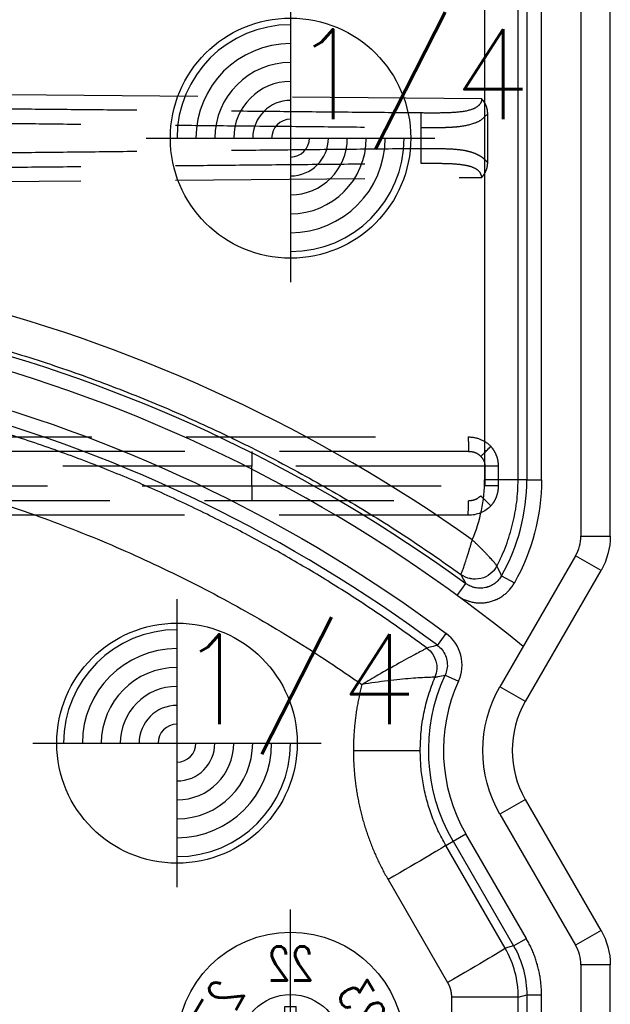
# Model space of a CAD drawing. Extents: x 2651 to 7771, y -1163 to 1075.
# Tile 85 of 256: x 4243 to 4258, y 65 to 91. Entities that reach past the tile are written whole.
import ezdxf
from ezdxf.enums import TextEntityAlignment as Align

# ---------------------------------------------------------------- set-up
doc = ezdxf.new("R2010")
doc.units = 0
doc.header["$LTSCALE"] = 10
for name, pattern in [('CENTER', [2, 1.25, -0.25, 0.25, -0.25]), ('CNSHID', [4, 3, -1]), ('DASHED', [0.75, 0.5, -0.25]), ('HIDDEN', [0.375, 0.25, -0.125])]:
    doc.linetypes.add(name, pattern=pattern)
doc.layers.get('0').update_dxf_attribs({"linetype": 'CONTINUOUS'})
doc.layers.get('Defpoints').update_dxf_attribs({"linetype": 'CONTINUOUS'})
for name, color, linetype in [('1', 7, 'CONTINUOUS'), ('CEN', 1, 'CENTER'), ('COOL', 150, 'HIDDEN'), ('DIM', 3, 'CONTINUOUS'), ('PIN', 3, 'CONTINUOUS'), ('WL1-HL', 4, 'CNSHID')]:
    doc.layers.add(name, color=color, linetype=linetype)
doc.styles.add('S1', font='TXT.shx')
doc.styles.get("Standard").update_dxf_attribs({"font": 'romans.shx'})
doc.dimstyles.new('MM& INCH5', dxfattribs={"dimtxt": 5, "dimasz": 2.5, "dimexe": 1, "dimexo": 0.5, "dimtad": 0, "dimrnd": 1.38778e-17, "dimzin": 9, "dimdsep": 46, "dimtxsty": 'Standard', "dimblk": 'CLOSED', "dimcen": 0, "dimclrd": 3, "dimclre": 3, "dimclrt": 3, "dimazin": 2, "dimtfac": 0.75, "dimtofl": 0, "dimtmove": 0, "dimatfit": 3, "dimfxl": 0, "dimtolj": 1, "dimarcsym": 0})

# ---------------------------------------------------------------- blocks, each defined once
blk = doc.blocks.new('A$C32D34A97')
for p, q in [((0, 9.212), (-0.24, 8.612)), ((0, 9.212), (0.24, 8.612)), ((0.24, 8.612), (-0.24, 8.612)), ((-0.15, 8.612), (-0.15, 6.964)), ((0.15, 8.612), (0.15, 6.964)), ((0.15, 6.964), (-0.15, 6.964)), ((0, 2.212), (-0.24, 1.612)), ((0, 2.212), (0.24, 1.612)), ((0.24, 1.612), (-0.24, 1.612)), ((-0.15, 1.612), (-0.15, -0.036)), ((0.15, 1.612), (0.15, -0.036)), ((0.15, -0.036), (-0.15, -0.036))]:
    blk.add_line(p, q)
for centre, radius in [((0, 8), 3), ((0, 8), 1.35), ((0, 1), 3), ((0, 1), 1.35)]:
    blk.add_circle(centre, radius)
at = {"layer": 'CEN'}
for p, q in [((0, 11.6), (0, 4.4)), ((-3.6, 8), (3.6, 8)), ((0, 4.6), (0, -2.6)), ((-3.6, 1), (3.6, 1))]:
    blk.add_line(p, q, dxfattribs=at)
at = {"style": 'S1', "text_generation_flag": 2, "width": 0.8}
for s, p in [('1', (0, 10.175)), ('25', (0, 3.175))]:
    blk.add_text(s, height=0.9, dxfattribs=at).set_placement(p, align=Align.MIDDLE)
for s, rotation, p in [('12', 30, (-1.088, 9.884)), ('2', 330, (1.087, 9.884)), ('11', 60, (-1.884, 9.088)), ('3', 300, (1.884, 9.088)), ('10', 270, (-2.175, 8)), ('4', 90, (2.175, 8)), ('9', 120, (-1.884, 6.913)), ('5', 240, (1.884, 6.913)), ('8', 150, (-1.088, 6.116)), ('6', 210, (1.087, 6.116)), ('7', 180, (0, 5.825)), ('24', 60, (-1.884, 2.088)), ('26', 300, (1.884, 2.088)), ('23', 120, (-1.884, -0.087)), ('27', 240, (1.884, -0.087)), ('22', 180, (0, -1.175))]:
    blk.add_text(s, height=0.9, rotation=rotation, dxfattribs=at).set_placement(p, align=Align.MIDDLE)
blk = doc.blocks.new('DSD')
at = {"layer": '1', "color": 7, "linetype": 'Continuous'}
for p, q in [((459.179, 567.571), (459.179, 540.854)), ((459.422, 539.947), (461.422, 536.482)), ((461.422, 533.891), (459.422, 530.426)), ((459.421, 530.426), (459.422, 530.426)), ((459.179, 529.519), (459.179, 508.469))]:
    blk.add_line(p, q, dxfattribs=at)
at = {"layer": '1', "color": 110, "linetype": 'Continuous'}
for p, q in [((459.956, 540.854), (459.956, 567.571)), ((462.095, 536.87), (460.095, 540.336)), ((460.095, 530.037), (462.095, 533.502)), ((459.956, 508.469), (459.956, 529.519))]:
    blk.add_line(p, q, dxfattribs=at)
at = {"layer": '1', "color": 252, "linetype": 'Continuous'}
for p, q in [((459.956, 540.854), (459.956, 567.571)), ((460.995, 553.626), (460.995, 541.653)), ((461.384, 541.653), (461.384, 553.626)), ((461.608, 553.402), (461.608, 541.713)), ((463.374, 541.713), (463.374, 553.39)), ((461.384, 541.653), (460.995, 541.653)), ((461.608, 541.713), (461.384, 541.653)), ((461.608, 541.713), (463.374, 541.713)), ((465.049, 538.603), (463.478, 541.324)), ((459.179, 540.854), (459.956, 540.854)), ((459.422, 539.947), (460.095, 540.336)), ((462.095, 536.87), (460.095, 540.336)), ((461.731, 540.358), (461.395, 540.164)), ((461.731, 540.358), (461.955, 540.418)), ((463.332, 537.585), (461.731, 540.358)), ((461.955, 540.418), (463.526, 537.697)), ((461.395, 540.164), (462.996, 537.39)), ((463.332, 537.585), (462.996, 537.39)), ((463.526, 537.697), (463.332, 537.585)), ((461.422, 536.482), (462.095, 536.87)), ((465.965, 535.186), (464.199, 535.186)), ((461.422, 533.891), (462.095, 533.502)), ((460.095, 530.037), (462.095, 533.502)), ((463.542, 533.195), (463.188, 533.356)), ((463.744, 532.407), (463.511, 532.096)), ((463.226, 531.085), (462.997, 530.772)), ((462.05, 530.567), (461.711, 530.757)), ((459.422, 530.426), (460.095, 530.037)), ((459.956, 529.519), (459.179, 529.519)), ((459.956, 508.469), (459.956, 529.519)), ((460.995, 528.026), (460.995, 509.961)), ((461.384, 528.026), (460.995, 528.026)), ((461.384, 509.961), (461.384, 528.026)), ((461.384, 528.026), (461.615, 528.026)), ((461.615, 528.026), (461.615, 509.961)), ((461.615, 528.026), (462.498, 528.026)), ((462.498, 509.961), (462.498, 528.026))]:
    blk.add_line(p, q, dxfattribs=at)
at = {"layer": '1', "color": 6, "linetype": 'DASHED'}
for p, q in [((499.898, 528.58), (462.919, 528.58)), ((462.138, 527.673), (462.138, 528.191)), ((462.138, 528.191), (462.482, 528.191)), ((462.482, 528.191), (462.482, 527.673)), ((468.644, 528.191), (462.482, 528.191)), ((501.545, 528.191), (468.644, 528.191)), ((468.644, 528.191), (468.644, 527.673)), ((462.138, 527.673), (462.482, 527.673)), ((462.482, 527.673), (468.644, 527.673)), ((468.644, 527.673), (501.545, 527.673)), ((462.919, 527.284), (499.898, 527.284)), ((500.665, 520.364), (462.577, 520.032)), ((462.417, 519.645), (462.417, 518.343)), ((464.183, 518.715), (464.183, 519.273)), ((462.577, 517.956), (500.665, 517.624))]:
    blk.add_line(p, q, dxfattribs=at)
at = {"layer": '1', "color": 7, "linetype": 'Continuous', "extrusion": (0, 0, -1)}
for centre, start, end in [((-460.992, 540.854), 330, 0), ((-460.992, 529.519), 0, 30)]:
    blk.add_arc(centre, 1.814, start, end, dxfattribs=at)
at = {"layer": '1', "color": 110, "linetype": 'Continuous'}
for centre, radius, start, end in [((460.992, 540.854), 1.036, 180, 210), ((486.693, 563.151), 39.735, 230.6179, 276.2068), ((460.992, 529.519), 1.036, 150, 180)]:
    blk.add_arc(centre, radius, start, end, dxfattribs=at)
at = {"layer": '1', "color": 252, "linetype": 'Continuous'}
for centre, radius, start, end in [((460.992, 540.854), 1.036, 180, 210), ((459.179, 535.186), 4.408, 335.4684, 30), ((486.693, 563.151), 38.365, 233.2604, 276.1879), ((466.562, 528.026), 5.178, 150.6203, 180), ((460.992, 529.519), 1.036, 150, 180)]:
    blk.add_arc(centre, radius, start, end, dxfattribs=at)
at = {"layer": '1', "color": 252, "linetype": 'Continuous', "extrusion": (0, 0, -1)}
for centre, radius, start, end in [((-459.179, 535.186), 4.796, 150, 204.5316), ((-459.179, 535.186), 3.368, 150, 210), ((-486.693, 563.151), 38.753, 263.8121, 306.7396), ((-466.562, 528.026), 5.567, 0, 29.3797), ((-486.693, 563.151), 40.124, 263.7932, 306.1972)]:
    blk.add_arc(centre, radius, start, end, dxfattribs=at)
at = {"layer": '1', "color": 110, "linetype": 'Continuous', "extrusion": (0, 0, -1)}
blk.add_arc((-459.179, 535.186), 3.368, 150, 210, dxfattribs=at)
at = {"layer": '1', "color": 7, "linetype": 'Continuous'}
blk.add_arc((459.179, 535.186), 2.591, 330, 30, dxfattribs=at)
at = {"layer": '1', "color": 252, "linetype": 'Continuous', "extrusion": (0, 0, -1)}
for centre, major_axis, ratio, start_param, end_param in [((463.525, 541.324), (1.57, 0.907), 0.013094, 3.15032, 4.689719), ((465.097, 538.603), (1.57, 0.907), 0.013094, 3.15032, 4.689719), ((464.408, 533), (0.172, -0.624), 0.999938, 0.905626, 2.235967), ((464.408, 533), (0.401, -0.509), 0.999839, 1.303937, 2.634034), ((462.748, 530.009), (-0.564, -0.318), 0.999946, 0.992523, 2.709571), ((462.747, 530.009), (0.618, -0.194), 0.998759, 3.317721, 5.033378)]:
    blk.add_ellipse(centre, major_axis=major_axis, ratio=ratio, start_param=start_param, end_param=end_param, dxfattribs=at)
at = {"layer": '1', "color": 7, "linetype": 'Continuous', "extrusion": (0, 0, -1)}
for centre, start_param, end_param in [((460.992, 540.854), 2.618029, 3.141593), ((460.992, 529.519), 3.141593, 3.665156)]:
    blk.add_ellipse(centre, major_axis=(1.814, 0), ratio=0.999975, start_param=start_param, end_param=end_param, dxfattribs=at)
at = {"layer": '1', "color": 7, "linetype": 'Continuous'}
blk.add_ellipse((466.538, 528.026), major_axis=(-4.039, 0), ratio=1, start_param=5.878177, end_param=6.283185, dxfattribs=at)
at = {"layer": '1', "color": 252, "linetype": 'Continuous'}
for centre, start_param, end_param in [((486.674, 563.151), 0.952596, 1.678692), ((486.674, 474.837), 4.604494, 5.330589)]:
    blk.add_ellipse(centre, major_axis=(-41.149, 0), ratio=1, start_param=start_param, end_param=end_param, dxfattribs=at)
at = {"layer": '1', "color": 6, "linetype": 'DASHED', "extrusion": (0, 0, -1)}
for centre, major_axis, ratio, start_param, end_param in [((462.322, 528.719), (-0.28, 0.27), 0.01818, 1.589635, 2.951754), ((468.651, 528.191), (0, -0.389), 0.017452, 1.570796, 3.141593), ((468.651, 527.673), (0, -0.389), 0.017452, 0, 1.570796), ((462.322, 527.145), (-0.28, -0.27), 0.01818, 3.331431, 4.69355), ((464.19, 519.273), (-0.004, 0.389), 0.017452, 4.712558, 6.17271), ((464.19, 518.715), (-0.004, -0.389), 0.017452, 0.110475, 1.570627)]:
    blk.add_ellipse(centre, major_axis=major_axis, ratio=ratio, start_param=start_param, end_param=end_param, dxfattribs=at)
at = {"layer": '1', "color": 252, "linetype": 'Continuous'}
for points, weights in [([(460.995, 541.653), (460.995, 541.127), (461.132, 540.619), (461.395, 540.164)], [1, 0.977285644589, 0.977285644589, 1]), ([(465.965, 535.186), (465.965, 536.393), (465.653, 537.558), (465.049, 538.603)], [1, 0.977274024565, 0.977274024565, 1]), ([(465.739, 533.443), (465.889, 534.013), (465.965, 534.597), (465.965, 535.186)], [1, 0.994458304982, 0.994458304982, 1]), ([(490.56, 527.041), (481.685, 526.077), (473.041, 528.306), (465.739, 533.443)], [1, 0.957116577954, 0.957116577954, 1])]:
    blk.add_rational_spline(points, weights, degree=3, dxfattribs=at)
for points in [[(461.731, 540.358), (461.505, 540.749), (461.384, 541.201), (461.384, 541.653)], [(461.608, 541.713), (461.608, 541.261), (461.729, 540.809), (461.955, 540.418)], [(463.127, 530.534), (463.083, 530.614), (463.04, 530.693), (462.997, 530.772)], [(462.05, 530.567), (462.09, 530.481), (462.131, 530.395), (462.173, 530.308)]]:
    blk.add_open_spline(points, degree=3, dxfattribs=at)
at = {"layer": '1', "color": 7, "linetype": 'Continuous'}
blk.add_rational_spline([(463.478, 541.324), (463.409, 541.443), (463.374, 541.576), (463.374, 541.713)], [1, 0.977285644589, 0.977285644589, 1], degree=3, dxfattribs=at)
at = {"layer": '1', "color": 252, "linetype": 'Continuous'}
for points, knots in [([(463.526, 537.697), (463.597, 537.566), (463.739, 537.305), (463.906, 536.894), (464.038, 536.474), (464.131, 536.047), (464.188, 535.617), (464.195, 535.33), (464.199, 535.186)], [0, 0, 0, 0, 0.169839, 0.338408, 0.505707, 0.671739, 0.836503, 1, 1, 1, 1]), ([(464.199, 535.186), (464.194, 535.022), (464.185, 534.693), (464.109, 534.202), (463.99, 533.717), (463.87, 533.406), (463.81, 533.25)], [0, 0, 0, 0, 0.247617, 0.496822, 0.747616, 1, 1, 1, 1]), ([(463.188, 533.356), (463.09, 533.141), (463.069, 532.898), (463.186, 532.44), (463.322, 532.237), (463.511, 532.096)], [0, 0, 0, 0, 0.5, 0.5, 1, 1, 1, 1]), ([(463.809, 533.249), (463.813, 533.25), (463.828, 533.25), (463.891, 533.252), (463.936, 533.254), (464.05, 533.259), (464.119, 533.262), (464.272, 533.271), (464.357, 533.277), (464.633, 533.298), (464.839, 533.319), (465.278, 533.372), (465.505, 533.405), (465.739, 533.443)], [0, 0, 0, 0, 0.125, 0.125, 0.25, 0.25, 0.375, 0.375, 0.5, 0.5, 0.75, 0.75, 1, 1, 1, 1]), ([(464.023, 532.479), (464.027, 532.482), (464.036, 532.487), (464.088, 532.517), (464.18, 532.568), (464.334, 532.649), (464.63, 532.809), (465.043, 533.036), (465.455, 533.277), (465.666, 533.4), (465.739, 533.443)], [0, 0, 0, 0, 0.083761, 0.167399, 0.250167, 0.369334, 0.50054, 0.749939, 0.9138, 1, 1, 1, 1]), ([(463.744, 532.407), (463.701, 532.444), (463.613, 532.521), (463.524, 532.677), (463.48, 532.853), (463.482, 533.033), (463.522, 533.142), (463.542, 533.195)], [0, 0, 0, 0, 0.192519, 0.396173, 0.603829, 0.807483, 1, 1, 1, 1]), ([(463.81, 533.25), (463.782, 533.243), (463.753, 533.237), (463.664, 533.219), (463.603, 533.207), (463.542, 533.195)], [0, 0, 0, 0, 0.320336, 0.320336, 1, 1, 1, 1]), ([(463.744, 532.407), (463.782, 532.417), (463.82, 532.426), (463.914, 532.45), (463.968, 532.464), (464.023, 532.479)], [0, 0, 0, 0, 0.409752, 0.409752, 1, 1, 1, 1]), ([(464.023, 532.479), (464.378, 532.222), (465.095, 531.703), (466.214, 530.966), (467.376, 530.255), (468.583, 529.575), (469.835, 528.93), (471.131, 528.321), (472.47, 527.753), (473.851, 527.229), (475.274, 526.752), (477.26, 526.172), (481.032, 525.318), (485.084, 524.958), (488.752, 525.048), (490.12, 525.175), (490.803, 525.238)], [0, 0, 0, 0, 0.046368, 0.093547, 0.141537, 0.190338, 0.23995, 0.290372, 0.341606, 0.393651, 0.446506, 0.500173, 0.612317, 0.8549, 0.92745, 1, 1, 1, 1]), ([(463.226, 531.085), (463.197, 531.107), (463.136, 531.147), (463.039, 531.197), (462.971, 531.223), (462.927, 531.237), (462.918, 531.24), (462.901, 531.245), (462.874, 531.253), (462.847, 531.259), (462.794, 531.27), (462.722, 531.282), (462.649, 531.285), (462.604, 531.285), (462.595, 531.285), (462.576, 531.285), (462.549, 531.283), (462.521, 531.281), (462.467, 531.275), (462.395, 531.264), (462.325, 531.245), (462.273, 531.227), (462.255, 531.221), (462.23, 531.211), (462.221, 531.208), (462.204, 531.201), (462.162, 531.182), (462.09, 531.145), (462.029, 531.105), (461.985, 531.072), (461.963, 531.055), (461.942, 531.038), (461.928, 531.026), (461.921, 531.02), (461.888, 530.989), (461.837, 530.936), (461.769, 530.851), (461.73, 530.79), (461.711, 530.757)], [0, 0, 0, 0, 0.0625, 0.125, 0.1875, 0.1875, 0.203125, 0.203125, 0.21875, 0.25, 0.25, 0.3125, 0.375, 0.375, 0.390625, 0.390625, 0.40625, 0.4375, 0.4375, 0.5, 0.5625, 0.5625, 0.59375, 0.59375, 0.609375, 0.609375, 0.625, 0.6875, 0.75, 0.75, 0.78125, 0.796875, 0.796875, 0.8125, 0.8125, 0.875, 0.9375, 1, 1, 1, 1])]:
    blk.add_open_spline(points, degree=3, knots=knots, dxfattribs=at)
at = {"layer": '1', "color": 7, "linetype": 'Continuous'}
for points in [[(463.81, 533.25), (463.81, 533.25), (463.81, 533.25), (463.81, 533.25)], [(464.023, 532.479), (464.023, 532.479), (464.023, 532.479), (464.023, 532.479)], [(463.127, 530.534), (463.127, 530.534), (463.126, 530.534), (463.126, 530.534)], [(462.173, 530.308), (462.173, 530.308), (462.173, 530.308), (462.173, 530.308)]]:
    blk.add_open_spline(points, degree=3, dxfattribs=at)
for points, knots in [([(462.05, 530.567), (462.061, 530.587), (462.086, 530.625), (462.128, 530.679), (462.16, 530.711), (462.181, 530.731), (462.186, 530.734), (462.194, 530.742), (462.207, 530.753), (462.239, 530.778), (462.286, 530.809), (462.327, 530.83), (462.353, 530.841), (462.358, 530.844), (462.368, 530.848), (462.374, 530.85), (462.39, 530.857), (462.422, 530.868), (462.477, 530.883), (462.522, 530.89), (462.556, 530.894), (462.567, 530.895), (462.584, 530.896), (462.59, 530.896), (462.602, 530.897), (462.63, 530.897), (462.681, 530.894), (462.726, 530.887), (462.76, 530.88), (462.771, 530.878), (462.793, 530.872), (462.804, 530.868), (462.837, 530.858), (462.879, 530.841), (462.92, 530.821), (462.949, 530.804), (462.959, 530.798), (462.978, 530.785), (462.988, 530.778), (462.997, 530.772)], [0, 0, 0, 0, 0.0625, 0.125, 0.1875, 0.1875, 0.203125, 0.203125, 0.21875, 0.25, 0.3125, 0.375, 0.375, 0.390625, 0.390625, 0.40625, 0.40625, 0.4375, 0.5, 0.5625, 0.5625, 0.59375, 0.59375, 0.609375, 0.609375, 0.625, 0.6875, 0.75, 0.75, 0.78125, 0.78125, 0.8125, 0.8125, 0.875, 0.9375, 0.9375, 0.96875, 0.96875, 1, 1, 1, 1]), ([(463.127, 530.534), (463.124, 530.531), (463.121, 530.527), (463.117, 530.517), (463.112, 530.507), (463.111, 530.503), (463.109, 530.498), (463.107, 530.494), (463.105, 530.489), (463.101, 530.479), (463.095, 530.465), (463.089, 530.446), (463.086, 530.44), (463.081, 530.426), (463.079, 530.419), (463.07, 530.397), (463.059, 530.364), (463.04, 530.31), (463.026, 530.269), (463.015, 530.237), (463.012, 530.226), (463.004, 530.204), (462.993, 530.17), (462.974, 530.111), (462.958, 530.06), (462.946, 530.022), (462.94, 530.002), (462.934, 529.982), (462.929, 529.969), (462.927, 529.962), (462.921, 529.942), (462.917, 529.928), (462.911, 529.908), (462.908, 529.901), (462.904, 529.887), (462.894, 529.852), (462.875, 529.79), (462.858, 529.733), (462.846, 529.69), (462.84, 529.668), (462.832, 529.643), (462.829, 529.632), (462.828, 529.627), (462.825, 529.618)], [0, 0, 0, 0, 0.0625, 0.125, 0.125, 0.15625, 0.15625, 0.171875, 0.171875, 0.1875, 0.25, 0.25, 0.28125, 0.28125, 0.3125, 0.3125, 0.375, 0.4375, 0.5, 0.5, 0.53125, 0.53125, 0.5625, 0.625, 0.6875, 0.6875, 0.71875, 0.734375, 0.734375, 0.75, 0.75, 0.78125, 0.78125, 0.796875, 0.796875, 0.8125, 0.875, 0.9375, 0.9375, 0.96875, 0.984375, 0.992188, 1, 1, 1, 1]), ([(491.031, 523.143), (490.723, 523.11), (490.262, 523.065), (489.722, 523.022), (489.491, 523.006), (489.337, 522.996), (489.259, 522.991), (488.565, 522.948), (487.331, 522.9), (485.483, 522.913), (484.252, 522.979), (483.33, 523.049), (482.869, 523.09), (482.331, 523.146), (482.101, 523.172), (481.947, 523.19), (481.87, 523.2), (481.18, 523.284), (479.961, 523.463), (478.157, 523.812), (476.376, 524.241), (474.619, 524.75), (472.886, 525.339), (471.176, 526.008), (470.052, 526.508), (469.354, 526.838), (469.215, 526.905), (469.007, 527.006), (468.937, 527.04), (468.799, 527.109), (468.453, 527.281), (468.11, 527.458), (467.292, 527.892), (466.216, 528.495), (464.646, 529.472), (463.628, 530.172), (463.127, 530.534)], [0, 0, 0, 0, 0.03125, 0.046875, 0.054688, 0.054688, 0.0625, 0.0625, 0.125, 0.1875, 0.25, 0.25, 0.28125, 0.296875, 0.304688, 0.304688, 0.3125, 0.3125, 0.375, 0.4375, 0.5, 0.5625, 0.625, 0.6875, 0.75, 0.75, 0.765625, 0.765625, 0.773438, 0.773438, 0.78125, 0.8125, 0.8125, 0.875, 0.9375, 1, 1, 1, 1]), ([(462.173, 530.308), (462.127, 530.219), (462.041, 530.041), (461.929, 529.768), (461.834, 529.489), (461.755, 529.206), (461.714, 529.013), (461.687, 528.867), (461.679, 528.818), (461.668, 528.744), (461.664, 528.719), (461.657, 528.67), (461.641, 528.547), (461.621, 528.324), (461.615, 528.126), (461.615, 528.026)], [0, 0, 0, 0, 0.125, 0.25, 0.375, 0.5, 0.625, 0.625, 0.6875, 0.6875, 0.71875, 0.71875, 0.75, 0.875, 1, 1, 1, 1]), ([(462.173, 530.308), (462.181, 530.294), (462.187, 530.287), (462.19, 530.283), (462.192, 530.279), (462.195, 530.275), (462.198, 530.272), (462.205, 530.264), (462.214, 530.253), (462.226, 530.238), (462.23, 530.233), (462.239, 530.222), (462.244, 530.217), (462.259, 530.199), (462.281, 530.174), (462.319, 530.131), (462.347, 530.1), (462.369, 530.075), (462.377, 530.067), (462.393, 530.05), (462.417, 530.024), (462.459, 529.979), (462.495, 529.941), (462.523, 529.912), (462.537, 529.898), (462.552, 529.883), (462.561, 529.873), (462.566, 529.868), (462.581, 529.853), (462.591, 529.843), (462.611, 529.823), (462.621, 529.813), (462.652, 529.782), (462.673, 529.762), (462.705, 529.731), (462.716, 529.721), (462.737, 529.7), (462.759, 529.68), (462.786, 529.654), (462.806, 529.636), (462.814, 529.628), (462.818, 529.624), (462.825, 529.618)], [0, 0, 0, 0, 0.125, 0.15625, 0.15625, 0.171875, 0.171875, 0.1875, 0.25, 0.25, 0.28125, 0.28125, 0.3125, 0.3125, 0.375, 0.4375, 0.5, 0.5, 0.53125, 0.53125, 0.5625, 0.625, 0.6875, 0.6875, 0.71875, 0.734375, 0.734375, 0.75, 0.75, 0.78125, 0.78125, 0.8125, 0.8125, 0.875, 0.875, 0.90625, 0.90625, 0.9375, 0.96875, 0.984375, 0.992188, 1, 1, 1, 1])]:
    blk.add_open_spline(points, degree=3, knots=knots, dxfattribs=at)
at = {"layer": '1', "color": 6, "linetype": 'DASHED'}
for points, degree in [([(462.332, 528.719), (462.486, 528.878), (462.706, 528.968), (462.929, 528.968)], 3), ([(462.929, 528.968), (499.908, 528.968)], 1), ([(485.379, 526.896), (462.929, 526.896)], 1), ([(462.417, 518.343), (462.418, 518.118), (462.577, 517.956)], 2)]:
    blk.add_open_spline(points, degree=degree, dxfattribs=at)
for points, degree, knots in [([(462.929, 528.968), (462.929, 528.867), (462.928, 528.766), (462.924, 528.622), (462.923, 528.579), (462.918, 528.58)], 3, [0, 0, 0, 0, 0.5, 0.5, 1, 1, 1, 1]), ([(462.138, 528.191), (462.14, 528.223), (462.143, 528.319), (462.178, 528.459), (462.244, 528.606), (462.303, 528.681), (462.332, 528.719)], 3, [0, 0, 0, 0, 0.166765, 0.499709, 0.74986, 1, 1, 1, 1]), ([(462.919, 528.58), (462.855, 528.574), (462.737, 528.563), (462.642, 528.489), (462.598, 528.455)], 3, [0, 0, 0, 0, 0.537431, 1, 1, 1, 1]), ([(462.332, 527.145), (462.303, 527.184), (462.245, 527.261), (462.184, 527.392), (462.146, 527.529), (462.141, 527.625), (462.138, 527.673)], 3, [0, 0, 0, 0, 0.257807, 0.499585, 0.749789, 1, 1, 1, 1]), ([(462.482, 527.673), (462.483, 527.648), (462.487, 527.598), (462.519, 527.503), (462.566, 527.447), (462.598, 527.409)], 3, [0, 0, 0, 0, 0.256307, 0.500716, 1, 1, 1, 1]), ([(462.598, 527.409), (462.625, 527.386), (462.684, 527.338), (462.795, 527.294), (462.876, 527.288), (462.919, 527.284)], 3, [0, 0, 0, 0, 0.302174, 0.635337, 1, 1, 1, 1]), ([(462.929, 526.896), (462.817, 526.896), (462.707, 526.918), (462.503, 527.002), (462.409, 527.066), (462.332, 527.145)], 3, [0, 0, 0, 0, 0.5, 0.5, 1, 1, 1, 1]), ([(462.929, 526.896), (462.929, 526.987), (462.928, 527.095), (462.924, 527.247), (462.923, 527.285), (462.918, 527.284)], 3, [0, 0, 0, 0, 0.5, 0.5, 1, 1, 1, 1]), ([(462.577, 520.032), (462.501, 519.954), (462.459, 519.854), (462.418, 519.755), (462.417, 519.645)], 2, [0, 0, 0, 0.5, 0.5, 1, 1, 1]), ([(464.185, 519.659), (464.028, 519.658), (463.725, 519.656), (463.325, 519.666), (463.006, 519.7), (462.784, 519.763), (462.624, 519.868), (462.591, 519.98), (462.577, 520.032)], 3, [0, 0, 0, 0, 0.260791, 0.501616, 0.674867, 0.809902, 0.913469, 1, 1, 1, 1]), ([(462.417, 519.645), (462.448, 519.609), (462.514, 519.534), (462.64, 519.449), (462.794, 519.381), (462.98, 519.33), (463.241, 519.291), (463.641, 519.274), (463.981, 519.273), (464.183, 519.273)], 3, [0, 0, 0, 0, 0.082658, 0.172087, 0.270427, 0.379295, 0.499881, 0.702652, 1, 1, 1, 1]), ([(464.183, 518.715), (464.076, 518.715), (463.876, 518.716), (463.603, 518.711), (463.38, 518.703), (463.093, 518.681), (462.817, 518.627), (462.561, 518.506), (462.465, 518.397), (462.417, 518.343)], 3, [0, 0, 0, 0, 0.158259, 0.294378, 0.408401, 0.500412, 0.750075, 0.87518, 1, 1, 1, 1]), ([(462.577, 517.956), (462.578, 517.975), (462.581, 518.013), (462.61, 518.082), (462.695, 518.177), (462.923, 518.279), (463.279, 518.32), (463.725, 518.332), (464.028, 518.33), (464.185, 518.328)], 3, [0, 0, 0, 0, 0.031222, 0.062499, 0.124805, 0.249453, 0.499309, 0.739649, 1, 1, 1, 1])]:
    blk.add_open_spline(points, degree=degree, knots=knots, dxfattribs=at)
for points in [[(500.663, 520.032), (489.514, 519.905), (477.159, 519.779), (464.185, 519.659)], [(464.183, 519.273), (477.159, 519.399), (489.514, 519.544), (500.665, 519.7)], [(500.665, 518.288), (489.514, 518.444), (477.159, 518.589), (464.183, 518.715)], [(464.185, 518.328), (477.159, 518.209), (489.514, 518.083), (500.663, 517.956)]]:
    blk.add_rational_spline(points, [1, 0.984198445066, 0.984198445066, 1], degree=3, dxfattribs=at)
blk.add_blockref('A$C32D34A97', (467.625, 541.994))
blk = doc.blocks.new('*D184')
at = {"layer": 'Defpoints', "color": 0}
for p in [(4171.684, 387.642), (4446.684, 12.642), (4473.321, 12.642)]:
    blk.add_point(p, dxfattribs=at)
at = {"layer": 'DIM', "color": 3, "lineweight": -2}
blk.add_line((4447.184, 12.642), (4473.321, 12.642), dxfattribs=at)
at = {"layer": 'DIM', "color": 3, "insert": (4499.065, 12.642), "char_height": 5, "attachment_point": 5}
blk.add_mtext('\\A1;375 [14.764]', dxfattribs=at)
blk = doc.blocks.new('_Closed')
at = {"color": 0, "linetype": 'ByBlock', "lineweight": -2}
for p, q in [((-1, 0.167), (0, 0)), ((-1, 0.167), (-1, -0.167)), ((0, 0), (-1, -0.167)), ((0, 0), (-1, 0))]:
    blk.add_line(p, q, dxfattribs=at)
blk = doc.blocks.new('*D185')
at = {"layer": 'Defpoints', "color": 0}
for p in [(4171.684, 387.642), (4446.684, 55.642), (4473.321, 55.642)]:
    blk.add_point(p, dxfattribs=at)
at = {"layer": 'DIM', "color": 3, "lineweight": -2}
blk.add_line((4447.184, 55.642), (4473.321, 55.642), dxfattribs=at)
at = {"layer": 'DIM', "color": 3, "insert": (4499.065, 55.642), "char_height": 5, "attachment_point": 5}
blk.add_mtext('\\A1;332 [13.071]', dxfattribs=at)
blk = doc.blocks.new('*D186')
at = {"layer": 'Defpoints', "color": 0}
for p in [(4171.684, 387.642), (4381.212, -22.358), (4473.321, -22.358)]:
    blk.add_point(p, dxfattribs=at)
at = {"layer": 'DIM', "color": 3, "lineweight": -2}
blk.add_line((4381.712, -22.358), (4473.321, -22.358), dxfattribs=at)
at = {"layer": 'DIM', "color": 3, "insert": (4499.065, -22.358), "char_height": 5, "attachment_point": 5}
blk.add_mtext('\\A1;410 [16.142]', dxfattribs=at)
blk = doc.blocks.new('*D187')
at = {"layer": 'Defpoints', "color": 0}
for p in [(4171.684, 387.642), (4274.104, -57.358), (4473.321, -57.358)]:
    blk.add_point(p, dxfattribs=at)
at = {"layer": 'DIM', "color": 3, "lineweight": -2}
blk.add_line((4274.604, -57.358), (4473.321, -57.358), dxfattribs=at)
at = {"layer": 'DIM', "color": 3, "insert": (4496.684, -57.358), "char_height": 5, "attachment_point": 5}
blk.add_mtext('\\A1;445 [17.52]', dxfattribs=at)
blk = doc.blocks.new('*D188')
at = {"layer": 'Defpoints', "color": 0}
for p in [(4171.684, 387.642), (4271.924, -104.358), (4473.321, -104.358)]:
    blk.add_point(p, dxfattribs=at)
at = {"layer": 'DIM', "color": 3, "lineweight": -2}
blk.add_line((4272.424, -104.358), (4473.321, -104.358), dxfattribs=at)
at = {"layer": 'DIM', "color": 3, "insert": (4496.684, -104.358), "char_height": 5, "attachment_point": 5}
blk.add_mtext('\\A1;492 [19.37]', dxfattribs=at)
blk = doc.blocks.new('*D189')
at = {"layer": 'Defpoints', "color": 0}
for p in [(4171.684, 387.642), (4285.884, -124.358), (4473.321, -124.358)]:
    blk.add_point(p, dxfattribs=at)
at = {"layer": 'DIM', "color": 3, "lineweight": -2}
blk.add_line((4286.384, -124.358), (4473.321, -124.358), dxfattribs=at)
at = {"layer": 'DIM', "color": 3, "insert": (4499.065, -124.358), "char_height": 5, "attachment_point": 5}
blk.add_mtext('\\A1;512 [20.157]', dxfattribs=at)
blk = doc.blocks.new('*D193')
at = {"layer": 'Defpoints', "color": 0}
for p in [(4171.684, 387.642), (4401.864, -82.358), (4473.321, -82.358)]:
    blk.add_point(p, dxfattribs=at)
at = {"layer": 'DIM', "color": 3, "lineweight": -2}
blk.add_line((4402.364, -82.358), (4473.321, -82.358), dxfattribs=at)
at = {"layer": 'DIM', "color": 3, "insert": (4499.065, -82.358), "char_height": 5, "attachment_point": 5}
blk.add_mtext('\\A1;470 [18.504]', dxfattribs=at)
blk = doc.blocks.new('*D199')
at = {"layer": 'Defpoints', "color": 0}
for p in [(4171.684, 387.642), (4256.684, -119.598), (4256.684, -149.953)]:
    blk.add_point(p, dxfattribs=at)
at = {"layer": 'DIM', "color": 3, "lineweight": -2}
blk.add_line((4256.684, -120.098), (4256.684, -149.953), dxfattribs=at)
at = {"layer": 'DIM', "color": 3, "insert": (4256.684, -170.935), "char_height": 5, "attachment_point": 5, "rotation": 90}
blk.add_mtext('\\A1;85 [3.346]', dxfattribs=at)
blk = doc.blocks.new('*D200')
at = {"layer": 'Defpoints', "color": 0}
for p in [(4171.684, 387.642), (4278.684, -131.558), (4278.684, -149.953)]:
    blk.add_point(p, dxfattribs=at)
at = {"layer": 'DIM', "color": 3, "lineweight": -2}
blk.add_line((4278.684, -132.058), (4278.684, -149.953), dxfattribs=at)
at = {"layer": 'DIM', "color": 3, "insert": (4278.684, -172.959), "char_height": 5, "attachment_point": 5, "rotation": 90}
blk.add_mtext('\\A1;107 [4.213]', dxfattribs=at)
blk = doc.blocks.new('*D201')
at = {"layer": 'Defpoints', "color": 0}
for p in [(4171.684, 387.642), (4296.684, -137.358), (4296.684, -149.953)]:
    blk.add_point(p, dxfattribs=at)
at = {"layer": 'DIM', "color": 3, "lineweight": -2}
blk.add_line((4296.684, -137.858), (4296.684, -149.953), dxfattribs=at)
at = {"layer": 'DIM', "color": 3, "insert": (4296.684, -172.959), "char_height": 5, "attachment_point": 5, "rotation": 90}
blk.add_mtext('\\A1;125 [4.921]', dxfattribs=at)
blk = doc.blocks.new('*D202')
at = {"layer": 'Defpoints', "color": 0}
for p in [(4171.684, 387.642), (4246.684, -84.778), (4246.684, -149.953)]:
    blk.add_point(p, dxfattribs=at)
at = {"layer": 'DIM', "color": 3, "lineweight": -2}
blk.add_line((4246.684, -85.278), (4246.684, -149.953), dxfattribs=at)
at = {"layer": 'DIM', "color": 3, "insert": (4246.684, -170.935), "char_height": 5, "attachment_point": 5, "rotation": 90}
blk.add_mtext('\\A1;75 [2.953]', dxfattribs=at)
blk = doc.blocks.new('*D203')
at = {"layer": 'Defpoints', "color": 0}
for p in [(4171.684, 387.642), (4368.684, -115.538), (4368.684, -149.953)]:
    blk.add_point(p, dxfattribs=at)
at = {"layer": 'DIM', "color": 3, "lineweight": -2}
blk.add_line((4368.684, -116.038), (4368.684, -149.953), dxfattribs=at)
at = {"layer": 'DIM', "color": 3, "insert": (4368.684, -172.959), "char_height": 5, "attachment_point": 5, "rotation": 90}
blk.add_mtext('\\A1;197 [7.756]', dxfattribs=at)
blk = doc.blocks.new('117')
at = {"layer": 'WL1-HL'}
for radius in [13.87, 10.3]:
    blk.add_circle((254.95, 1693.104), radius, dxfattribs=at)
blk = doc.blocks.new('A$C257357D5')
at = {"layer": 'COOL'}
blk.add_blockref('117', (-193.95, -1725.104), dxfattribs=at)
blk = doc.blocks.new('*U6', base_point=(965.4695, 1808.9548))
blk.add_circle((965.4695, 1808.9548), 0.5)
for radius, start, end in [(0.4724, 90, 180), (0.3937, 90, 180), (0.315, 90, 180), (0.2362, 90, 180), (0.1575, 90, 180), (0.0787, 90, 180), (0.0787, 270, 0), (0.1575, 270, 0), (0.2362, 270, 0), (0.315, 270, 0), (0.3937, 270, 0), (0.4724, 270, 0)]:
    blk.add_arc((965.4695, 1808.9548), radius, start, end)
at = {"layer": 'PIN'}
for p, q in [((965.4695, 1809.5548), (965.4695, 1808.3548)), ((964.8695, 1808.9548), (966.0695, 1808.9548))]:
    blk.add_line(p, q, dxfattribs=at)

msp = doc.modelspace()

# ---------------------------------------------------------------- block references
at = {"layer": 'DIM', "rotation": 180}
msp.add_blockref('DSD', (4717.309, 606.636), dxfattribs=at)
at = {"layer": 'DIM'}
msp.add_blockref('A$C257357D5', (4171.684, 87.642), dxfattribs=at)
at = {"layer": 'PIN', "xscale": 6.35, "yscale": 6.35, "zscale": 6.35}
for p in [(4249.684, 87.642), (4246.684, 71.642)]:
    msp.add_blockref('*U6', p, dxfattribs=at)

# ---------------------------------------------------------------- texts
at = {"layer": 'PIN', "color": 4}
for p in [(4249.684, 88.142), (4246.684, 72.142)]:
    msp.add_text('1/4', height=2.3813, dxfattribs=at).set_placement(p)

# ---------------------------------------------------------------- dimensions: what is measured, and where the dimension line sits
at = {"layer": 'DIM'}
for feature_location, offset, dtype, picture, middle in [((4446.684, 12.642), (26.637, 0), 0, '*D184', (4499.065, 12.642)), ((4446.684, 55.642), (26.637, 0), 0, '*D185', (4499.065, 55.642)), ((4381.212, -22.358), (92.109, 0), 0, '*D186', (4499.065, -22.358)), ((4274.104, -57.358), (199.217, 0), 0, '*D187', (4496.684, -57.358)), ((4271.924, -104.358), (201.397, 0), 0, '*D188', (4496.684, -104.358)), ((4285.884, -124.358), (187.437, 0), 0, '*D189', (4499.065, -124.358)), ((4401.864, -82.358), (71.457, 0), 0, '*D193', (4499.065, -82.358)), ((4256.684, -119.598), (0, -30.355), 1, '*D199', (4256.684, -170.935)), ((4278.684, -131.558), (0, -18.395), 1, '*D200', (4278.684, -172.959)), ((4296.684, -137.358), (0, -12.595), 1, '*D201', (4296.684, -172.959)), ((4246.684, -84.778), (0, -65.175), 1, '*D202', (4246.684, -170.935)), ((4368.684, -115.538), (0, -34.415), 1, '*D203', (4368.684, -172.959))]:
    dim = msp.add_ordinate_dim(feature_location=feature_location, offset=offset, dtype=dtype, origin=(4171.684, 387.642), dimstyle='MM& INCH5', dxfattribs=at)
    dim.commit()
    dim.dimension.update_dxf_attribs({"geometry": picture, "text_midpoint": middle})

doc.saveas('drawing.dxf')
